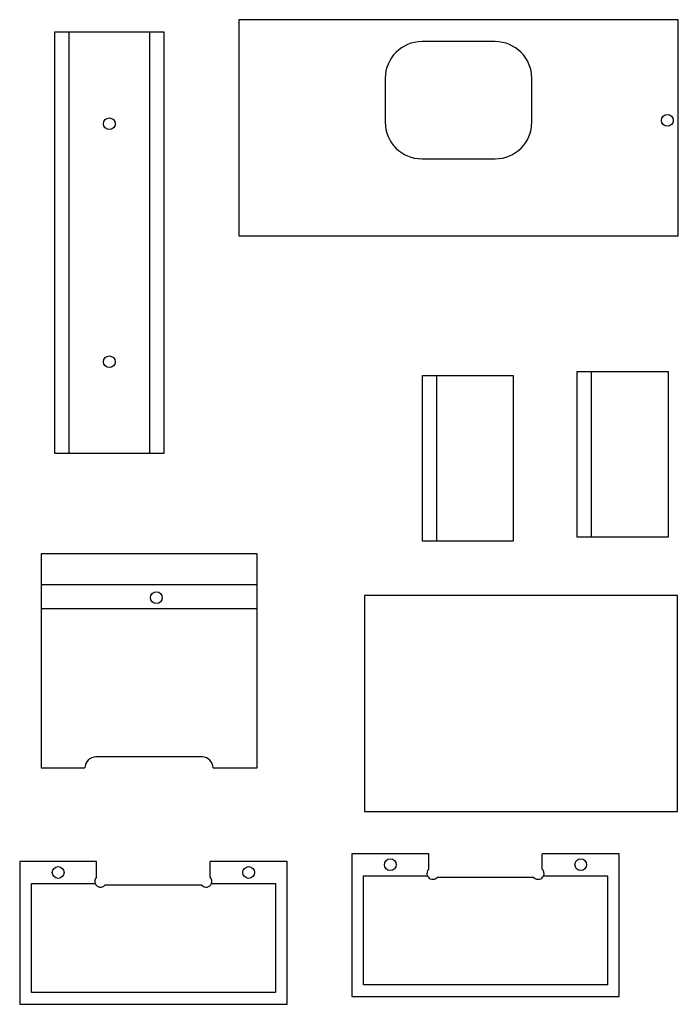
# Model space of a CAD drawing. Extents: x 13 to 193, y 14 to 282.
import ezdxf

# ---------------------------------------------------------------- set-up
doc = ezdxf.new("R2010")
doc.units = 0
doc.layers.get('0').update_dxf_attribs({"linetype": 'CONTINUOUS'})

msp = doc.modelspace()

# ---------------------------------------------------------------- linework, layer by layer
at = {"color": 7, "linetype": 'CONTINUOUS'}
for p, q in [((193.01, 282.45), (73.01, 282.45)), ((73.01, 282.45), (73.01, 223.45)), ((193.01, 223.45), (193.01, 282.45)), ((22.69, 279.03), (22.69, 164.03)), ((26.69, 279.03), (22.69, 279.03)), ((26.69, 164.03), (26.69, 279.03)), ((48.69, 279.03), (26.69, 279.03)), ((48.69, 279.03), (48.69, 164.03)), ((52.69, 279.03), (48.69, 279.03)), ((52.69, 164.03), (52.69, 279.03)), ((143.01, 276.45), (123.01, 276.45)), ((113.01, 266.45), (113.01, 254.45)), ((153.01, 254.45), (153.01, 266.45)), ((123.01, 244.45), (143.01, 244.45)), ((73.01, 223.45), (193.01, 223.45)), ((165.31, 186.24), (165.31, 141.24)), ((169.31, 186.24), (165.31, 186.24)), ((190.31, 186.24), (169.31, 186.24)), ((169.31, 141.24), (169.31, 186.24)), ((190.31, 141.24), (190.31, 186.24)), ((123.05, 185.16), (123.05, 140.16)), ((127.05, 185.16), (123.05, 185.16)), ((148.05, 185.16), (127.05, 185.16)), ((127.05, 140.16), (127.05, 185.16)), ((148.05, 140.16), (148.05, 185.16)), ((22.69, 164.03), (26.69, 164.03)), ((26.69, 164.03), (48.69, 164.03)), ((48.69, 164.03), (52.69, 164.03)), ((123.05, 140.16), (127.05, 140.16)), ((127.05, 140.16), (148.05, 140.16)), ((165.31, 141.24), (169.31, 141.24)), ((169.31, 141.24), (190.31, 141.24)), ((78.03, 136.6), (19.03, 136.6)), ((19.03, 136.6), (19.03, 128.1)), ((78.03, 128.1), (78.03, 136.6)), ((78.03, 128.1), (19.03, 128.1)), ((19.03, 128.1), (19.03, 121.6)), ((78.03, 121.6), (78.03, 128.1)), ((192.82, 125.22), (107.32, 125.22)), ((107.32, 125.22), (107.32, 66.22)), ((192.82, 66.22), (192.82, 125.22)), ((19.03, 121.6), (19.03, 78.1)), ((19.03, 121.6), (78.03, 121.6)), ((78.03, 78.1), (78.03, 121.6)), ((63.03, 81.1), (34.03, 81.1)), ((19.03, 78.1), (31.03, 78.1)), ((66.03, 78.1), (78.03, 78.1)), ((107.32, 66.22), (192.82, 66.22)), ((103.88, 54.67), (103.88, 15.67)), ((124.88, 54.67), (103.88, 54.67)), ((124.88, 50.43), (124.88, 54.67)), ((155.88, 50.43), (155.88, 54.67)), ((176.88, 54.67), (155.88, 54.67)), ((176.88, 15.67), (176.88, 54.67)), ((13.21, 52.54), (13.21, 13.54)), ((34.21, 52.54), (13.21, 52.54)), ((34.21, 48.3), (34.21, 52.54)), ((65.21, 48.3), (65.21, 52.54)), ((86.21, 52.54), (65.21, 52.54)), ((86.21, 13.54), (86.21, 52.54)), ((107.08, 18.87), (107.08, 48.67)), ((107.08, 48.67), (124.5, 48.67)), ((156.26, 48.67), (173.68, 48.67)), ((173.68, 48.67), (173.68, 18.87)), ((16.41, 16.74), (16.41, 46.54)), ((16.41, 46.54), (33.83, 46.54)), ((62.95, 46.04), (36.47, 46.04)), ((65.6, 46.54), (83.01, 46.54)), ((83.01, 46.54), (83.01, 16.74)), ((153.62, 48.17), (127.14, 48.17)), ((173.68, 18.87), (107.08, 18.87)), ((83.01, 16.74), (16.41, 16.74)), ((13.21, 13.54), (86.21, 13.54)), ((103.88, 15.67), (176.88, 15.67))]:
    msp.add_line(p, q, dxfattribs=at)
for centre in [(37.69, 254.03), (190.01, 254.95), (37.69, 189.03), (50.53, 124.6), (23.71, 49.54), (75.71, 49.54), (114.38, 51.67), (166.38, 51.67)]:
    msp.add_circle(centre, 1.6, dxfattribs=at)
for centre, radius, start, end in [((123.01, 266.45), 10, 90, 180), ((143.01, 266.45), 10, 0, 90), ((123.01, 254.45), 10, 180, 270), ((143.01, 254.45), 10, 270, 0), ((34.03, 78.1), 3, 90, 180), ((63.03, 78.1), 3, 0, 90), ((125.98, 49.27), 1.6, 133.4325, 202.0243), ((125.98, 49.27), 1.6, 202.0243, 316.5675), ((154.78, 49.27), 1.6, 223.4325, 337.9757), ((154.78, 49.27), 1.6, 337.9757, 46.5675), ((35.31, 47.14), 1.6, 133.4325, 202.0243), ((35.31, 47.14), 1.6, 202.0243, 316.5675), ((64.11, 47.14), 1.6, 223.4325, 337.9757), ((64.11, 47.14), 1.6, 337.9757, 46.5675)]:
    msp.add_arc(centre, radius, start, end, dxfattribs=at)

doc.saveas('drawing.dxf')
